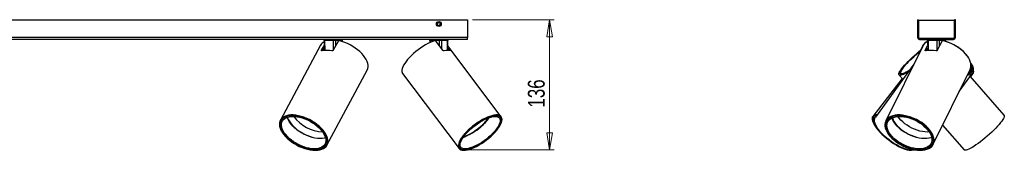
# Model space of a CAD drawing. Header units: millimetres. Extents: x 281 to 1105, y 472 to 665.
# Tile 7 of 8: x 900 to 1105, y 472 to 499. Entities that reach past the tile are written whole.
import ezdxf

# ---------------------------------------------------------------- set-up
doc = ezdxf.new("R2010")
doc.units = ezdxf.units.MM
doc.header["$PDSIZE"] = -1
doc.styles.add('SLDTEXTSTYLE0', font='TXT', dxfattribs={"width": 0.75})
doc.dimstyles.new('SLDDIMSTYLE0', dxfattribs={"dimtxt": 3.5, "dimasz": 3.556, "dimexe": 0, "dimexo": 0.0625, "dimgap": 0.875, "dimtad": 1, "dimdec": 0, "dimlfac": 5, "dimrnd": 1e-09, "dimzin": 12, "dimdsep": 46, "dimtxsty": 'SLDTEXTSTYLE0', "dimblk1": 'CLOSED', "dimblk2": 'CLOSED', "dimsah": 1, "dimcen": 0.09, "dimadec": 0, "dimazin": 3, "dimtfac": 1, "dimtofl": 0, "dimtmove": 0, "dimatfit": 3, "dimldrblk": 'CLOSED', "dimfxl": 0, "dimfrac": 2, "dimtolj": 1, "dimtzin": 12, "dimarcsym": 0})

# ---------------------------------------------------------------- blocks, each defined once
blk = doc.blocks.new('_Closed')
at = {"color": 0, "linetype": 'ByBlock', "lineweight": -2}
for p, q in [((-1, 0.166667), (0, 0)), ((-1, 0.166667), (-1, -0.166667)), ((0, 0), (-1, -0.166667)), ((0, 0), (-1, 0))]:
    blk.add_line(p, q, dxfattribs=at)
blk = doc.blocks.new('_D')
at = {"color": 7, "linetype": 'Continuous', "lineweight": 0}
for p, q in [((993.93, 499.03), (1010.98, 499.03)), ((1009.98, 471.9), (1009.98, 499.03)), ((992.6, 471.9), (1010.98, 471.9))]:
    blk.add_line(p, q, dxfattribs=at)
at = {"color": 7, "linetype": 'Continuous', "lineweight": 18, "xscale": 3.556, "yscale": 3.556}
for p, rotation in [((1009.98, 499.03), 90.0000000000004), ((1009.98, 471.9), 270.0000000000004)]:
    blk.add_blockref('_Closed', p, dxfattribs=dict(at, rotation=rotation))
at = {"color": 7, "linetype": 'Continuous', "lineweight": 18, "insert": (1005.47, 480.74), "char_height": 3.5, "attachment_point": 1, "rotation": 90, "style": 'SLDTEXTSTYLE0'}
blk.add_mtext('136', dxfattribs=at)

msp = doc.modelspace()

# ---------------------------------------------------------------- linework, layer by layer
at = {"color": 7, "linetype": 'Continuous', "lineweight": 25}
for p, q in [((693.02, 499.03), (992.93, 499.03)), ((986.63, 498.3), (986.93, 498.48)), ((986.63, 497.96), (986.63, 498.3)), ((987.23, 498.3), (986.93, 498.48)), ((987.23, 497.96), (987.23, 498.3)), ((992.93, 499.03), (992.93, 495.32)), ((1086.61, 499.03), (1086.77, 499.03)), ((1086.61, 499.03), (1086.61, 495.32)), ((1086.62, 498.92), (1094.3, 498.92)), ((1086.62, 495.28), (1086.62, 498.92)), ((1086.77, 499.03), (1086.77, 495.32)), ((1094.46, 499.03), (1094.3, 499.03)), ((1094.3, 495.32), (1094.3, 499.03)), ((1094.3, 498.92), (1094.3, 495.28)), ((1094.46, 495.32), (1094.46, 499.03)), ((986.63, 497.96), (986.93, 497.78)), ((987.23, 497.96), (986.93, 497.78)), ((992.93, 495.32), (693.02, 495.32)), ((992.93, 494.92), (693.02, 494.92)), ((963.05, 494.72), (963.07, 492.62)), ((964.98, 494.72), (963.17, 494.72)), ((965.95, 494.51), (964.95, 492.65)), ((966.75, 494.72), (965.4, 494.72)), ((966.8, 494.46), (966.81, 494.72)), ((985.06, 494.72), (985.07, 494.23)), ((987.09, 494.72), (985.2, 494.72)), ((987.76, 492.65), (986.36, 494.51)), ((988.74, 494.72), (987.51, 494.72)), ((988.77, 492.64), (988.79, 494.72)), ((992.93, 494.92), (992.93, 495.32)), ((1086.61, 495.32), (1086.77, 495.32)), ((1094.1, 495.08), (1086.82, 495.08)), ((1087.01, 494.92), (1087.01, 495.08)), ((1087.01, 495.08), (1094.06, 495.08)), ((1087.01, 494.92), (1094.06, 494.92)), ((1088.66, 494.72), (1088.66, 494.47)), ((1088.67, 494.72), (1088.7, 492.61)), ((1090.7, 494.72), (1088.81, 494.72)), ((1091.62, 494.51), (1090.71, 492.65)), ((1092.35, 494.72), (1091.11, 494.72)), ((1092.4, 494.49), (1092.4, 494.72)), ((1092.41, 494.48), (1092.42, 494.72)), ((1094.06, 494.92), (1094.06, 495.08)), ((1094.46, 495.32), (1094.3, 495.32)), ((962.32, 493.72), (953.95, 478.11)), ((962.54, 492.65), (963.06, 493.62)), ((962.75, 492.57), (963.07, 493.16)), ((988.77, 493.03), (989.07, 492.63)), ((999.93, 478.82), (988.78, 493.62)), ((988.78, 493.49), (989.4, 492.65)), ((1087.66, 493.55), (1079.97, 477.94)), ((1087.65, 493.54), (1087.21, 492.64)), ((1088.2, 492.65), (1088.68, 493.64)), ((1088.38, 492.56), (1088.69, 493.19)), ((963.65, 472.91), (972.01, 488.52)), ((1085.81, 489.79), (1077.81, 478.74)), ((1083.13, 487.84), (1083.3, 487.65)), ((1089.84, 473.08), (1097.53, 488.69)), ((1095.26, 484.09), (1098.01, 487.89)), ((1097.39, 487.89), (1097.61, 488.19)), ((979.39, 487.81), (991.15, 472.2)), ((1083.41, 486.76), (1077.28, 478.9)), ((1082.76, 487.51), (1083.52, 486.63)), ((1104.61, 479.12), (1097.55, 487.25)), ((1097.66, 487.13), (1098.13, 487.73)), ((954.21, 478.26), (954.09, 478.04)), ((954.13, 478.11), (954.16, 478.19)), ((999.81, 478.73), (999.7, 478.86)), ((1077.5, 478.92), (1077.41, 478.8)), ((1080.23, 478.1), (1080.12, 477.87)), ((1089.86, 473.09), (1091.82, 477.07)), ((1091.81, 477.08), (1096.3, 471.91)), ((963.5, 472.99), (963.62, 473.21)), ((963.59, 473.13), (963.55, 473.07)), ((991.18, 472.43), (991.28, 472.3)), ((1085.16, 471.83), (1085.33, 471.84)), ((1089.7, 473.15), (1089.81, 473.39)), ((1089.78, 473.3), (1089.72, 473.2))]:
    msp.add_line(p, q, dxfattribs=at)
at = {"color": 8, "linetype": 'Continuous', "lineweight": 25}
for p, q in [((963.17, 494.72), (963.19, 492.63)), ((964.98, 492.7), (964.98, 494.72)), ((965.4, 494.72), (965.4, 493.49)), ((966.75, 494.48), (966.75, 494.72)), ((985.2, 494.72), (985.2, 494.29)), ((987.09, 493.55), (987.09, 494.72)), ((987.51, 494.72), (987.5, 493)), ((988.72, 492.64), (988.74, 494.72)), ((1088.81, 494.72), (1088.83, 492.62)), ((1090.69, 492.63), (1090.7, 494.72)), ((1091.11, 494.72), (1091.11, 493.47)), ((1092.35, 494.5), (1092.35, 494.72)), ((962.54, 492.65), (962.62, 492.54)), ((989.33, 492.58), (989.4, 492.65)), ((1088.2, 492.65), (1088.27, 492.54))]:
    msp.add_line(p, q, dxfattribs=at)
at = {"color": 7, "linetype": 'Continuous', "lineweight": 25, "flags": 128}
for points in [[(963.05, 494.92), (963.07, 494.92), (963.09, 494.91), (963.11, 494.89), (963.13, 494.86), (963.15, 494.83), (963.16, 494.8), (963.17, 494.76), (963.17, 494.72)], [(964.86, 494.92), (964.89, 494.92), (964.91, 494.91), (964.93, 494.89), (964.95, 494.86), (964.96, 494.83), (964.97, 494.8), (964.98, 494.76), (964.98, 494.72)], [(972.01, 488.52), (972.02, 488.53), (972.14, 488.84), (972.2, 489.19), (972.2, 489.55), (972.13, 489.94), (972, 490.34), (971.81, 490.75), (971.55, 491.16), (971.25, 491.58), (970.88, 491.99), (970.48, 492.39), (970.02, 492.77), (969.54, 493.13), (969.02, 493.46), (968.48, 493.77), (967.92, 494.04), (967.35, 494.27), (966.78, 494.47), (966.22, 494.62)], [(986.1, 494.62), (985.65, 494.47), (985.16, 494.27), (984.67, 494.04), (984.16, 493.77), (983.64, 493.46), (983.13, 493.13), (982.62, 492.77), (982.13, 492.39), (981.66, 491.99), (981.22, 491.58), (980.81, 491.16), (980.44, 490.75), (980.11, 490.34), (979.83, 489.94), (979.6, 489.55), (979.42, 489.19), (979.3, 488.84), (979.23, 488.53), (979.23, 488.25), (979.28, 488.01), (979.39, 487.81), (979.39, 487.81)], [(985.2, 494.72), (985.2, 494.76), (985.19, 494.8), (985.18, 494.83), (985.17, 494.86), (985.15, 494.89), (985.13, 494.91), (985.11, 494.92), (985.09, 494.92)], [(987.09, 494.72), (987.09, 494.76), (987.08, 494.8), (987.07, 494.83), (987.06, 494.86), (987.04, 494.89), (987.02, 494.91), (987, 494.92), (986.98, 494.92)], [(1088.7, 494.92), (1088.72, 494.92), (1088.74, 494.91), (1088.76, 494.89), (1088.78, 494.86), (1088.79, 494.83), (1088.8, 494.8), (1088.81, 494.76), (1088.81, 494.72)], [(1090.59, 494.92), (1090.61, 494.92), (1090.63, 494.91), (1090.65, 494.89), (1090.67, 494.86), (1090.68, 494.83), (1090.69, 494.8), (1090.7, 494.76), (1090.7, 494.72)], [(1097.53, 488.69), (1097.59, 488.84), (1097.68, 489.19), (1097.71, 489.55), (1097.67, 489.94), (1097.57, 490.34), (1097.4, 490.75), (1097.17, 491.16), (1096.88, 491.58), (1096.54, 491.99), (1096.14, 492.39), (1095.71, 492.77), (1095.23, 493.13), (1094.72, 493.46), (1094.18, 493.77), (1093.62, 494.04), (1093.04, 494.27), (1092.47, 494.47), (1091.89, 494.62)], [(1084.64, 488.17), (1084.37, 488.01), (1084.01, 487.81), (1083.69, 487.65), (1083.4, 487.53), (1083.16, 487.46), (1082.97, 487.44), (1082.83, 487.46), (1082.74, 487.53), (1082.71, 487.65), (1082.73, 487.81), (1082.8, 488.01), (1082.92, 488.25), (1083.1, 488.53), (1083.32, 488.84), (1083.59, 489.19), (1083.91, 489.55), (1084.26, 489.94), (1084.64, 490.34), (1085.06, 490.75), (1085.49, 491.16), (1085.95, 491.58), (1086.42, 491.99), (1086.89, 492.39), (1087.22, 492.65)], [(1084.75, 488.32), (1084.57, 488.22), (1084.21, 488.01), (1083.89, 487.85), (1083.61, 487.73), (1083.37, 487.66), (1083.19, 487.64), (1083.05, 487.66), (1082.97, 487.73), (1082.94, 487.85), (1082.96, 488.01), (1083.04, 488.22), (1083.17, 488.46), (1083.35, 488.74), (1083.59, 489.06), (1083.86, 489.4), (1084.18, 489.76), (1084.54, 490.14), (1084.93, 490.54), (1085.34, 490.95), (1085.78, 491.35), (1086.23, 491.76), (1086.69, 492.15), (1087.16, 492.53), (1087.16, 492.53)], [(1084.82, 488.42), (1084.54, 488.25), (1084.19, 488.07), (1083.89, 487.92), (1083.63, 487.83), (1083.42, 487.78), (1083.26, 487.78), (1083.15, 487.83), (1083.1, 487.92), (1083.1, 488.07), (1083.16, 488.25), (1083.27, 488.48), (1083.43, 488.75), (1083.65, 489.05), (1083.91, 489.38), (1084.22, 489.74), (1084.57, 490.12), (1084.95, 490.51), (1085.36, 490.91), (1085.79, 491.32), (1086.24, 491.72), (1086.7, 492.11), (1087.12, 492.46)], [(1097.65, 490.04), (1097.71, 489.94), (1097.92, 489.55), (1098.07, 489.19), (1098.16, 488.84), (1098.19, 488.53), (1098.17, 488.25), (1098.08, 488.01), (1097.94, 487.81), (1097.74, 487.65), (1097.49, 487.53), (1097.19, 487.46), (1096.91, 487.44)], [(1097.71, 489.57), (1097.78, 489.4), (1097.89, 489.06), (1097.94, 488.74), (1097.93, 488.46), (1097.85, 488.22), (1097.72, 488.01), (1097.54, 487.85), (1097.29, 487.73), (1097.02, 487.67)], [(1097.69, 489.25), (1097.74, 489.05), (1097.77, 488.75), (1097.74, 488.48), (1097.65, 488.25), (1097.5, 488.07), (1097.29, 487.92), (1097.11, 487.85)], [(1097.39, 487.89), (1097.28, 487.77), (1097.21, 487.71)], [(961.23, 471.83), (961.72, 471.86), (962.17, 471.93), (962.58, 472.05), (962.93, 472.21), (963.23, 472.42), (963.48, 472.66), (963.66, 472.95), (963.78, 473.27), (963.84, 473.61), (963.83, 473.98), (963.75, 474.38), (963.61, 474.78), (963.41, 475.2), (963.15, 475.62), (962.83, 476.04), (962.45, 476.45), (962.03, 476.85), (961.57, 477.23), (961.07, 477.59), (960.54, 477.92), (959.99, 478.22), (959.43, 478.49), (958.85, 478.72), (958.28, 478.9), (957.71, 479.04), (957.15, 479.14), (956.62, 479.19), (956.12, 479.19), (955.65, 479.14), (955.22, 479.04), (954.84, 478.9), (954.51, 478.72), (954.23, 478.49), (954.02, 478.22), (953.87, 477.92), (953.78, 477.59), (953.75, 477.23), (953.8, 476.85), (953.91, 476.45), (954.08, 476.04), (954.31, 475.62), (954.6, 475.2), (954.95, 474.78), (955.35, 474.38), (955.79, 473.98), (956.27, 473.61), (956.79, 473.27), (957.33, 472.95), (957.89, 472.66), (958.46, 472.42), (959.03, 472.21), (959.61, 472.05), (960.17, 471.93), (960.71, 471.86), (961.23, 471.83)], [(961.17, 471.93), (961.65, 471.95), (962.1, 472.02), (962.5, 472.14), (962.85, 472.31), (963.15, 472.52), (963.38, 472.77), (963.56, 473.05), (963.67, 473.37), (963.71, 473.72), (963.69, 474.09), (963.6, 474.48), (963.45, 474.89), (963.24, 475.3), (962.96, 475.72), (962.63, 476.14), (962.24, 476.54), (961.81, 476.93), (961.34, 477.31), (960.84, 477.65), (960.3, 477.97), (959.75, 478.26), (959.18, 478.51), (958.61, 478.72), (958.04, 478.88), (957.48, 479), (956.94, 479.08), (956.43, 479.1), (955.94, 479.08), (955.5, 479), (955.1, 478.88), (954.75, 478.72), (954.45, 478.51), (954.21, 478.26), (954.04, 477.97), (953.93, 477.65), (953.88, 477.31), (953.91, 476.93), (953.99, 476.54), (954.15, 476.14), (954.36, 475.72), (954.64, 475.3), (954.97, 474.89), (955.35, 474.48), (955.78, 474.09), (956.26, 473.72), (956.76, 473.37), (957.29, 473.05), (957.85, 472.77), (958.41, 472.52), (958.99, 472.31), (959.55, 472.14), (960.11, 472.02), (960.65, 471.95), (961.17, 471.93)], [(963.58, 474.49), (963.67, 474.1), (963.7, 473.73), (963.65, 473.38), (963.54, 473.06), (963.37, 472.78), (963.13, 472.53), (962.84, 472.32), (962.49, 472.16), (962.09, 472.04), (961.65, 471.96), (961.17, 471.94), (960.65, 471.96), (960.12, 472.03), (959.56, 472.15), (958.99, 472.32), (958.42, 472.52), (957.86, 472.77), (957.31, 473.06), (956.78, 473.37), (956.27, 473.72), (955.8, 474.09), (955.37, 474.48), (954.99, 474.89), (954.66, 475.3), (954.38, 475.72), (954.17, 476.13), (954.01, 476.53), (953.92, 476.92), (953.9, 477.29), (953.95, 477.64), (954.05, 477.96), (954.23, 478.25), (954.46, 478.5), (954.76, 478.7), (955.11, 478.87), (955.5, 478.99), (955.95, 479.06), (956.43, 479.09), (956.94, 479.06), (957.48, 478.99), (958.04, 478.87), (958.6, 478.71), (959.17, 478.5), (959.74, 478.25), (960.29, 477.97), (960.82, 477.65), (961.33, 477.3), (961.8, 476.93), (962.23, 476.54), (962.61, 476.14), (962.94, 475.73), (963.22, 475.31), (963.43, 474.9), (963.58, 474.49)], [(963.32, 474.55), (963.4, 474.17), (963.42, 473.82), (963.37, 473.49), (963.27, 473.18), (963.09, 472.91), (962.86, 472.67), (962.57, 472.48), (962.23, 472.33), (961.84, 472.22), (961.41, 472.16), (960.94, 472.14), (960.44, 472.17), (959.91, 472.25), (959.38, 472.38), (958.83, 472.55), (958.28, 472.76), (957.74, 473.01), (957.22, 473.29), (956.71, 473.61), (956.24, 473.95), (955.8, 474.32), (955.41, 474.7), (955.06, 475.09), (954.77, 475.49), (954.53, 475.89), (954.35, 476.28), (954.23, 476.66), (954.18, 477.03), (954.19, 477.38), (954.27, 477.7), (954.41, 477.99), (954.61, 478.24), (954.87, 478.45), (955.19, 478.63), (955.56, 478.76), (955.97, 478.84), (956.42, 478.88), (956.91, 478.87), (957.42, 478.82), (957.95, 478.72), (958.49, 478.57), (959.04, 478.38), (959.59, 478.15), (960.12, 477.88), (960.63, 477.58), (961.12, 477.25), (961.58, 476.89), (962, 476.52), (962.37, 476.13), (962.69, 475.74), (962.96, 475.34), (963.17, 474.94), (963.32, 474.55)], [(992.12, 471.83), (992.49, 471.86), (992.89, 471.93), (993.33, 472.05), (993.8, 472.21), (994.29, 472.42), (994.8, 472.66), (995.32, 472.95), (995.84, 473.27), (996.35, 473.61), (996.86, 473.98), (997.35, 474.38), (997.81, 474.78), (998.25, 475.2), (998.65, 475.62), (999.01, 476.04), (999.32, 476.45), (999.59, 476.85), (999.8, 477.23), (999.96, 477.59), (1000.06, 477.92), (1000.1, 478.22), (1000.08, 478.49), (1000, 478.72), (999.87, 478.9), (999.67, 479.04), (999.43, 479.14), (999.13, 479.19), (998.79, 479.19), (998.4, 479.14), (997.98, 479.04), (997.52, 478.9), (997.04, 478.72), (996.54, 478.49), (996.03, 478.22), (995.51, 477.92), (994.99, 477.59), (994.48, 477.23), (993.98, 476.85), (993.5, 476.45), (993.05, 476.04), (992.63, 475.62), (992.25, 475.2), (991.92, 474.78), (991.62, 474.38), (991.39, 473.98), (991.2, 473.61), (991.07, 473.27), (991, 472.95), (990.99, 472.66), (991.04, 472.42), (991.14, 472.21), (991.31, 472.05), (991.53, 471.93), (991.8, 471.86), (992.12, 471.83)], [(992.21, 471.93), (992.57, 471.95), (992.97, 472.02), (993.41, 472.14), (993.88, 472.31), (994.37, 472.52), (994.87, 472.77), (995.39, 473.05), (995.9, 473.37), (996.41, 473.72), (996.91, 474.09), (997.39, 474.48), (997.85, 474.89), (998.28, 475.3), (998.66, 475.72), (999.01, 476.14), (999.31, 476.54), (999.56, 476.93), (999.75, 477.31), (999.89, 477.65), (999.96, 477.97), (999.98, 478.26), (999.94, 478.51), (999.84, 478.72), (999.68, 478.88), (999.46, 479), (999.2, 479.08), (998.88, 479.1), (998.51, 479.08), (998.11, 479), (997.67, 478.88), (997.21, 478.72), (996.72, 478.51), (996.21, 478.26), (995.7, 477.97), (995.18, 477.65), (994.67, 477.31), (994.17, 476.93), (993.69, 476.54), (993.23, 476.14), (992.81, 475.72), (992.42, 475.3), (992.08, 474.89), (991.78, 474.48), (991.53, 474.09), (991.34, 473.72), (991.2, 473.37), (991.12, 473.05), (991.1, 472.77), (991.15, 472.52), (991.25, 472.31), (991.41, 472.14), (991.62, 472.02), (991.89, 471.95), (992.21, 471.93)], [(997.39, 474.49), (996.92, 474.1), (996.42, 473.73), (995.91, 473.38), (995.39, 473.06), (994.88, 472.78), (994.38, 472.53), (993.89, 472.32), (993.43, 472.16), (992.99, 472.04), (992.59, 471.96), (992.23, 471.94), (991.91, 471.96), (991.64, 472.03), (991.42, 472.15), (991.26, 472.32), (991.16, 472.52), (991.12, 472.77), (991.14, 473.06), (991.21, 473.37), (991.35, 473.72), (991.54, 474.09), (991.79, 474.48), (992.09, 474.89), (992.43, 475.3), (992.81, 475.72), (993.24, 476.13), (993.69, 476.53), (994.17, 476.92), (994.67, 477.29), (995.18, 477.64), (995.69, 477.96), (996.2, 478.25), (996.71, 478.5), (997.19, 478.7), (997.66, 478.87), (998.1, 478.99), (998.5, 479.06), (998.86, 479.09), (999.18, 479.06), (999.45, 478.99), (999.66, 478.87), (999.82, 478.71), (999.92, 478.5), (999.96, 478.25), (999.95, 477.97), (999.87, 477.65), (999.74, 477.3), (999.54, 476.93), (999.3, 476.54), (999, 476.14), (998.66, 475.73), (998.27, 475.31), (997.85, 474.9), (997.39, 474.49)], [(997.29, 474.55), (996.83, 474.17), (996.35, 473.82), (995.86, 473.49), (995.37, 473.18), (994.87, 472.91), (994.39, 472.67), (993.92, 472.48), (993.48, 472.33), (993.07, 472.22), (992.69, 472.16), (992.35, 472.14), (992.05, 472.17), (991.8, 472.25), (991.61, 472.38), (991.47, 472.55), (991.39, 472.76), (991.37, 473.01), (991.4, 473.29), (991.5, 473.61), (991.65, 473.95), (991.85, 474.32), (992.11, 474.7), (992.42, 475.09), (992.76, 475.49), (993.15, 475.89), (993.57, 476.28), (994.02, 476.66), (994.49, 477.03), (994.98, 477.38), (995.47, 477.7), (995.97, 477.99), (996.45, 478.24), (996.93, 478.45), (997.39, 478.63), (997.82, 478.76), (998.21, 478.84), (998.58, 478.88), (998.89, 478.87), (999.16, 478.82), (999.38, 478.72), (999.55, 478.57), (999.66, 478.38), (999.71, 478.15), (999.71, 477.88), (999.64, 477.58), (999.52, 477.25), (999.34, 476.89), (999.11, 476.52), (998.83, 476.13), (998.5, 475.74), (998.13, 475.34), (997.73, 474.94), (997.29, 474.55)], [(1078.14, 479.19), (1077.92, 479.19), (1077.66, 479.14), (1077.45, 479.04), (1077.29, 478.9), (1077.18, 478.72), (1077.14, 478.49), (1077.15, 478.22), (1077.22, 477.92), (1077.35, 477.59), (1077.54, 477.23), (1077.77, 476.85), (1078.06, 476.45), (1078.4, 476.04), (1078.77, 475.62), (1079.19, 475.2), (1079.63, 474.78), (1080.1, 474.38), (1080.59, 473.98), (1081.1, 473.61), (1081.61, 473.27), (1082.12, 472.95), (1082.62, 472.66), (1083.11, 472.42), (1083.58, 472.21), (1084.03, 472.05), (1084.45, 471.93), (1084.82, 471.86), (1085.16, 471.83), (1085.16, 471.83)], [(1078.07, 479.1), (1077.88, 479.08), (1077.64, 479), (1077.46, 478.88), (1077.33, 478.72), (1077.26, 478.51), (1077.25, 478.26), (1077.3, 477.97), (1077.41, 477.65), (1077.57, 477.31), (1077.79, 476.93), (1078.06, 476.54), (1078.38, 476.14), (1078.75, 475.72), (1079.15, 475.3), (1079.58, 474.89), (1079.92, 474.59)], [(1079.66, 474.83), (1079.6, 474.89), (1079.16, 475.3), (1078.76, 475.72), (1078.4, 476.13), (1078.08, 476.53), (1077.81, 476.92), (1077.59, 477.29), (1077.43, 477.64), (1077.32, 477.96), (1077.27, 478.25), (1077.28, 478.5), (1077.35, 478.7), (1077.47, 478.87), (1077.65, 478.99), (1077.89, 479.06), (1078.06, 479.08)], [(1078.03, 476.83), (1077.91, 477.03), (1077.73, 477.38), (1077.6, 477.7), (1077.53, 477.99), (1077.51, 478.24), (1077.56, 478.45), (1077.66, 478.63), (1077.81, 478.76), (1077.84, 478.77)], [(1085.55, 471.83), (1085.16, 471.86), (1084.72, 471.93), (1084.26, 472.05), (1083.77, 472.21), (1083.26, 472.42), (1082.74, 472.66), (1082.21, 472.95), (1081.68, 473.27), (1081.16, 473.61), (1080.65, 473.98), (1080.17, 474.38), (1079.71, 474.78), (1079.29, 475.2), (1078.9, 475.62), (1078.56, 476.04), (1078.26, 476.45), (1078.02, 476.85), (1077.84, 477.23), (1077.71, 477.59), (1077.64, 477.92), (1077.63, 478.22), (1077.69, 478.49), (1077.8, 478.72), (1077.81, 478.74)], [(1087.14, 471.83), (1087.65, 471.86), (1088.13, 471.93), (1088.56, 472.05), (1088.94, 472.21), (1089.28, 472.42), (1089.55, 472.66), (1089.77, 472.95), (1089.92, 473.27), (1090, 473.61), (1090.02, 473.98), (1089.98, 474.38), (1089.86, 474.78), (1089.69, 475.2), (1089.45, 475.62), (1089.15, 476.04), (1088.79, 476.45), (1088.39, 476.85), (1087.94, 477.23), (1087.45, 477.59), (1086.92, 477.92), (1086.37, 478.22), (1085.8, 478.49), (1085.22, 478.72), (1084.64, 478.9), (1084.06, 479.04), (1083.49, 479.14), (1082.94, 479.19), (1082.41, 479.19), (1081.92, 479.14), (1081.46, 479.04), (1081.05, 478.9), (1080.7, 478.72), (1080.39, 478.49), (1080.15, 478.22), (1079.96, 477.92), (1079.84, 477.59), (1079.79, 477.23), (1079.8, 476.85), (1079.88, 476.45), (1080.03, 476.04), (1080.24, 475.62), (1080.51, 475.2), (1080.84, 474.78), (1081.22, 474.38), (1081.65, 473.98), (1082.12, 473.61), (1082.63, 473.27), (1083.16, 472.95), (1083.72, 472.66), (1084.3, 472.42), (1084.88, 472.21), (1085.46, 472.05), (1086.04, 471.93), (1086.6, 471.86), (1087.14, 471.83)], [(1087.08, 471.93), (1087.59, 471.95), (1088.06, 472.02), (1088.49, 472.14), (1088.87, 472.31), (1089.19, 472.52), (1089.46, 472.77), (1089.67, 473.05), (1089.81, 473.37), (1089.88, 473.72), (1089.89, 474.09), (1089.83, 474.48), (1089.7, 474.89), (1089.51, 475.3), (1089.26, 475.72), (1088.95, 476.14), (1088.58, 476.54), (1088.16, 476.93), (1087.7, 477.31), (1087.2, 477.65), (1086.68, 477.97), (1086.12, 478.26), (1085.55, 478.51), (1084.97, 478.72), (1084.39, 478.88), (1083.82, 479), (1083.26, 479.08), (1082.73, 479.1), (1082.22, 479.08), (1081.75, 479), (1081.32, 478.88), (1080.95, 478.72), (1080.62, 478.51), (1080.35, 478.26), (1080.15, 477.97), (1080.01, 477.65), (1079.93, 477.31), (1079.92, 476.93), (1079.98, 476.54), (1080.11, 476.14), (1080.3, 475.72), (1080.55, 475.3), (1080.87, 474.89), (1081.23, 474.48), (1081.65, 474.09), (1082.11, 473.72), (1082.61, 473.37), (1083.14, 473.05), (1083.69, 472.77), (1084.26, 472.52), (1084.84, 472.31), (1085.42, 472.14), (1085.99, 472.02), (1086.55, 471.95), (1087.08, 471.93)], [(1089.81, 474.49), (1089.87, 474.1), (1089.86, 473.73), (1089.79, 473.38), (1089.65, 473.06), (1089.45, 472.78), (1089.18, 472.53), (1088.86, 472.32), (1088.48, 472.16), (1088.05, 472.04), (1087.59, 471.96), (1087.08, 471.94), (1086.55, 471.96), (1085.99, 472.03), (1085.42, 472.15), (1084.85, 472.32), (1084.27, 472.52), (1083.7, 472.77), (1083.15, 473.06), (1082.62, 473.37), (1082.13, 473.72), (1081.67, 474.09), (1081.25, 474.48), (1080.89, 474.89), (1080.57, 475.3), (1080.32, 475.72), (1080.13, 476.13), (1080, 476.53), (1079.94, 476.92), (1079.95, 477.29), (1080.02, 477.64), (1080.16, 477.96), (1080.37, 478.25), (1080.63, 478.5), (1080.96, 478.7), (1081.33, 478.87), (1081.76, 478.99), (1082.23, 479.06), (1082.73, 479.09), (1083.26, 479.06), (1083.82, 478.99), (1084.39, 478.87), (1084.97, 478.71), (1085.54, 478.5), (1086.11, 478.25), (1086.66, 477.97), (1087.19, 477.65), (1087.69, 477.3), (1088.15, 476.93), (1088.56, 476.54), (1088.93, 476.14), (1089.24, 475.73), (1089.49, 475.31), (1089.68, 474.9), (1089.81, 474.49)], [(1080.15, 477.94), (1080.15, 477.95), (1080.18, 478.03)], [(1080.21, 478.06), (1080.21, 478.07), (1080.21, 478.08)], [(1089.53, 474.55), (1089.59, 474.17), (1089.58, 473.82), (1089.51, 473.49), (1089.37, 473.18), (1089.17, 472.91), (1088.91, 472.67), (1088.59, 472.48), (1088.22, 472.33), (1087.81, 472.22), (1087.35, 472.16), (1086.86, 472.14), (1086.34, 472.17), (1085.8, 472.25), (1085.25, 472.38), (1084.7, 472.55), (1084.14, 472.76), (1083.6, 473.01), (1083.08, 473.29), (1082.58, 473.61), (1082.11, 473.95), (1081.69, 474.32), (1081.31, 474.7), (1080.98, 475.09), (1080.7, 475.49), (1080.49, 475.89), (1080.33, 476.28), (1080.24, 476.66), (1080.22, 477.03), (1080.26, 477.38), (1080.36, 477.7), (1080.53, 477.99), (1080.77, 478.24), (1081.06, 478.45), (1081.4, 478.63), (1081.79, 478.76), (1082.23, 478.84), (1082.7, 478.88), (1083.21, 478.87), (1083.74, 478.82), (1084.28, 478.72), (1084.84, 478.57), (1085.39, 478.38), (1085.94, 478.15), (1086.48, 477.88), (1086.99, 477.58), (1087.47, 477.25), (1087.92, 476.89), (1088.32, 476.52), (1088.68, 476.13), (1088.98, 475.74), (1089.23, 475.34), (1089.41, 474.94), (1089.53, 474.55)], [(1089.03, 475.66), (1088.65, 475.64), (1088.14, 475.67), (1087.61, 475.74), (1087.07, 475.85), (1086.52, 476.01), (1085.97, 476.22), (1085.43, 476.46), (1084.9, 476.73), (1084.4, 477.04), (1083.93, 477.38), (1083.5, 477.73), (1083.12, 478.11), (1082.78, 478.5), (1082.51, 478.87)], [(1104.61, 479.12), (1104.65, 479.04), (1104.65, 478.9), (1104.61, 478.72), (1104.5, 478.49), (1104.35, 478.22), (1104.14, 477.92), (1103.89, 477.59), (1103.59, 477.23), (1103.25, 476.85), (1102.87, 476.45), (1102.47, 476.04), (1102.03, 475.62), (1101.58, 475.2), (1101.11, 474.78), (1100.63, 474.38), (1100.15, 473.98), (1099.68, 473.61), (1099.21, 473.27), (1098.76, 472.95), (1098.33, 472.66), (1097.93, 472.42), (1097.57, 472.21), (1097.24, 472.05), (1096.95, 471.93), (1096.71, 471.86), (1096.51, 471.83)], [(1086.15, 471.91), (1085.9, 471.86), (1085.55, 471.83)], [(1088.06, 471.91), (1087.66, 471.86), (1087.15, 471.83)], [(1089.86, 473.09), (1089.78, 472.95), (1089.62, 472.72)], [(1096.51, 471.83), (1096.37, 471.86), (1096.3, 471.91)]]:
    msp.add_lwpolyline(points, dxfattribs=at)
at = {"color": 8, "linetype": 'Continuous', "lineweight": 25, "flags": 128}
for points in [[(963.35, 474.42), (963.08, 474.35), (962.64, 474.29), (962.16, 474.28), (961.65, 474.31), (961.12, 474.39), (960.57, 474.52), (960.01, 474.69), (959.45, 474.9), (958.9, 475.16), (958.37, 475.45), (957.85, 475.77), (957.37, 476.12), (956.92, 476.49), (956.52, 476.88), (956.17, 477.28), (955.87, 477.69), (955.62, 478.1), (955.44, 478.5), (955.37, 478.7)], [(955.41, 478.72), (955.47, 478.56), (955.65, 478.16), (955.9, 477.75), (956.2, 477.34), (956.55, 476.94), (956.96, 476.55), (957.4, 476.18), (957.88, 475.83), (958.4, 475.51), (958.93, 475.22), (959.48, 474.96), (960.04, 474.75), (960.6, 474.58), (961.15, 474.45), (961.68, 474.37), (962.19, 474.33), (962.67, 474.35), (963.11, 474.41), (963.34, 474.47)], [(1089.54, 474.53), (1089.37, 474.46), (1088.95, 474.35), (1088.48, 474.29), (1087.98, 474.28), (1087.45, 474.31), (1086.9, 474.39), (1086.34, 474.52), (1085.78, 474.69), (1085.21, 474.9), (1084.66, 475.16), (1084.13, 475.45), (1083.62, 475.77), (1083.14, 476.12), (1082.71, 476.49), (1082.32, 476.88), (1081.98, 477.28), (1081.7, 477.69), (1081.48, 478.1), (1081.32, 478.5), (1081.3, 478.58)], [(1081.34, 478.6), (1081.35, 478.56), (1081.51, 478.16), (1081.73, 477.75), (1082.01, 477.34), (1082.35, 476.94), (1082.74, 476.55), (1083.17, 476.18), (1083.65, 475.83), (1084.15, 475.51), (1084.69, 475.22), (1085.24, 474.96), (1085.8, 474.75), (1086.37, 474.58), (1086.93, 474.45), (1087.48, 474.37), (1088.01, 474.33), (1088.51, 474.35), (1088.98, 474.41), (1089.4, 474.52), (1089.53, 474.57)]]:
    msp.add_lwpolyline(points, dxfattribs=at)
at = {"color": 7, "linetype": 'Continuous', "lineweight": 25}
for radius in [0.5, 0.489]:
    msp.add_circle((986.93, 498.13), radius, dxfattribs=at)
for centre, radius, start, end in [((963.87, 492.86), 1.77, 117.4929, 151.1097), ((962.85, 494.72), 0.2, 1.0283, 90), ((965.59, 494.74), 0.183, 96.8369, 185.1192), ((966.93, 494.74), 0.183, 96.8369, 185.1192), ((967.01, 494.72), 0.2, 90, 179.6717), ((984.86, 494.72), 0.2, 0.8761, 90), ((987.69, 494.74), 0.186, 95.4599, 184.1775), ((988.93, 494.74), 0.186, 95.4599, 184.1775), ((988.99, 494.72), 0.2, 90, 179.5188), ((1087.01, 495.32), 0.4, 180, 270), ((1086.82, 495.28), 0.2, 180, 270), ((1087.01, 495.32), 0.24, 180, 270), ((1089.45, 492.61), 2.02, 112.4726, 156.4732), ((1089.47, 492.59), 2.06, 112.875, 152.078), ((1088.46, 494.72), 0.2, 1.0283, 90), ((1088.47, 494.72), 0.2, 0.8761, 90), ((1091.3, 494.74), 0.186, 95.4599, 184.1775), ((1092.54, 494.74), 0.186, 95.4599, 184.1775), ((1092.6, 494.72), 0.2, 90, 179.5188), ((1090.18, 486.2), 8.58, 36.2838, 75.0353), ((1092.62, 494.72), 0.2, 90, 179.6717), ((1094.06, 495.32), 0.24, 270, 0), ((1094.06, 495.32), 0.4, 270, 0), ((1094.1, 495.28), 0.2, 270, 0), ((963.65, 487.38), 5.26, 78.5464, 101.4536), ((988.73, 490.2), 2.44, 73.0788, 106.9212), ((1089.36, 486.93), 5.71, 79.0131, 100.9869), ((1097.18, 488.28), 1.1, 329.9544, 24.6098), ((963.28, 483.86), 8.23, 217.2141, 266.3847), ((1086.5, 479.8), 8.07, 241.4223, 253.3877)]:
    msp.add_arc(centre, radius, start, end, dxfattribs=at)
at = {"color": 8, "linetype": 'Continuous', "lineweight": 25}
for centre, radius, start, end in [((988.88, 484.9), 10.55, 309.7263, 323.418), ((988.9, 484.85), 10.57, 309.7845, 324.0946), ((987.81, 485.67), 11.9, 290.5596, 311.289), ((987.69, 485.84), 12.03, 291.2853, 311.2258)]:
    msp.add_arc(centre, radius, start, end, dxfattribs=at)
for centre, major_axis, ratio, start_param, end_param in [((963.35, 494.72), (0.3, -0.002), 0.001209, 2.208721, 3.143048), ((966.51, 494.72), (0.3, 0.002), 0.001209, 5.645337, 6.281339), ((985.36, 494.72), (0.3, -0.002), 0.001688, 2.149593, 3.142963), ((988.49, 494.72), (0.3, 0.002), 0.001688, 5.704464, 6.281269), ((1088.97, 494.72), (0.3, -0.002), 0.001688, 2.149593, 3.142963), ((1092.1, 494.72), (0.3, 0.002), 0.001688, 5.704464, 6.281269)]:
    msp.add_ellipse(centre, major_axis=major_axis, ratio=ratio, start_param=start_param, end_param=end_param, dxfattribs=at)
at = {"color": 7, "linetype": 'Continuous', "lineweight": 25}
for centre, major_axis, ratio, start_param, end_param in [((965.16, 494.72), (0.3, 0), 0.008138, 0.637853, 2.208573), ((987.25, 494.72), (0.3, 0.001), 0.008052, 0.578698, 2.149419), ((1090.86, 494.72), (0.3, 0.001), 0.008052, 0.578698, 2.149419)]:
    msp.add_ellipse(centre, major_axis=major_axis, ratio=ratio, start_param=start_param, end_param=end_param, dxfattribs=at)
for points, knots in [([(966.22, 494.62), (966.19, 494.62), (966.15, 494.63), (966.08, 494.61), (966.01, 494.58), (965.97, 494.54), (965.96, 494.52), (965.95, 494.51)], [0, 0, 0, 0, 0.227584, 0.455404, 0.676556, 0.888193, 1, 1, 1, 1]), ([(986.36, 494.51), (986.35, 494.53), (986.32, 494.56), (986.26, 494.6), (986.2, 494.62), (986.15, 494.63), (986.12, 494.62), (986.1, 494.62)], [0, 0, 0, 0, 0.203682, 0.407256, 0.613897, 0.828073, 1, 1, 1, 1]), ([(1091.89, 494.62), (1091.87, 494.62), (1091.82, 494.63), (1091.75, 494.61), (1091.68, 494.58), (1091.64, 494.54), (1091.63, 494.52), (1091.62, 494.51)], [0, 0, 0, 0, 0.227584, 0.455404, 0.676556, 0.888193, 1, 1, 1, 1]), ([(962.6, 492.54), (962.59, 492.54), (962.56, 492.53), (962.53, 492.55), (962.52, 492.58), (962.53, 492.62), (962.54, 492.64), (962.54, 492.65)], [0, 0, 0, 0, 0.2233625, 0.4467857, 0.6679299, 0.8821371, 1, 1, 1, 1]), ([(964.95, 492.65), (964.94, 492.64), (964.92, 492.61), (964.87, 492.57), (964.81, 492.54), (964.74, 492.53), (964.71, 492.54), (964.69, 492.54)], [0, 0, 0, 0, 0.2054225, 0.4107139, 0.6196713, 0.8359707, 1, 1, 1, 1]), ([(988.02, 492.54), (988, 492.54), (987.96, 492.53), (987.9, 492.55), (987.84, 492.58), (987.79, 492.62), (987.77, 492.64), (987.76, 492.65)], [0, 0, 0, 0, 0.223363, 0.446786, 0.66793, 0.882137, 1, 1, 1, 1]), ([(989.4, 492.65), (989.41, 492.64), (989.44, 492.61), (989.46, 492.57), (989.47, 492.54), (989.46, 492.53), (989.44, 492.54), (989.44, 492.54)], [0, 0, 0, 0, 0.2054225, 0.4107139, 0.6196713, 0.8359707, 1, 1, 1, 1]), ([(1088.27, 492.54), (1088.25, 492.54), (1088.22, 492.53), (1088.19, 492.55), (1088.18, 492.58), (1088.18, 492.62), (1088.19, 492.64), (1088.2, 492.65)], [0, 0, 0, 0, 0.223363, 0.446786, 0.66793, 0.882137, 1, 1, 1, 1]), ([(1090.71, 492.65), (1090.7, 492.64), (1090.68, 492.61), (1090.63, 492.57), (1090.56, 492.54), (1090.5, 492.53), (1090.46, 492.54), (1090.45, 492.54)], [0, 0, 0, 0, 0.2054225, 0.4107139, 0.6196713, 0.8359707, 1, 1, 1, 1])]:
    msp.add_open_spline(points, degree=3, knots=knots, dxfattribs=at)
at = {"color": 7, "linetype": 'Continuous', "lineweight": 0}
msp.add_point((991.6, 471.9), dxfattribs=at)

# ---------------------------------------------------------------- dimensions: what is measured, and where the dimension line sits
at = {"color": 7, "linetype": 'Continuous', "lineweight": 18}
dim = msp.add_linear_dim(base=(1009.98, 499.03), p1=(991.6, 471.9), p2=(992.93, 499.03), angle=90, dimstyle='SLDDIMSTYLE0', dxfattribs=at)
dim.commit()
dim.dimension.update_dxf_attribs({"geometry": '_D', "text_midpoint": (1009.98, 484.62), "dimtype": 160})

doc.saveas('drawing.dxf')
